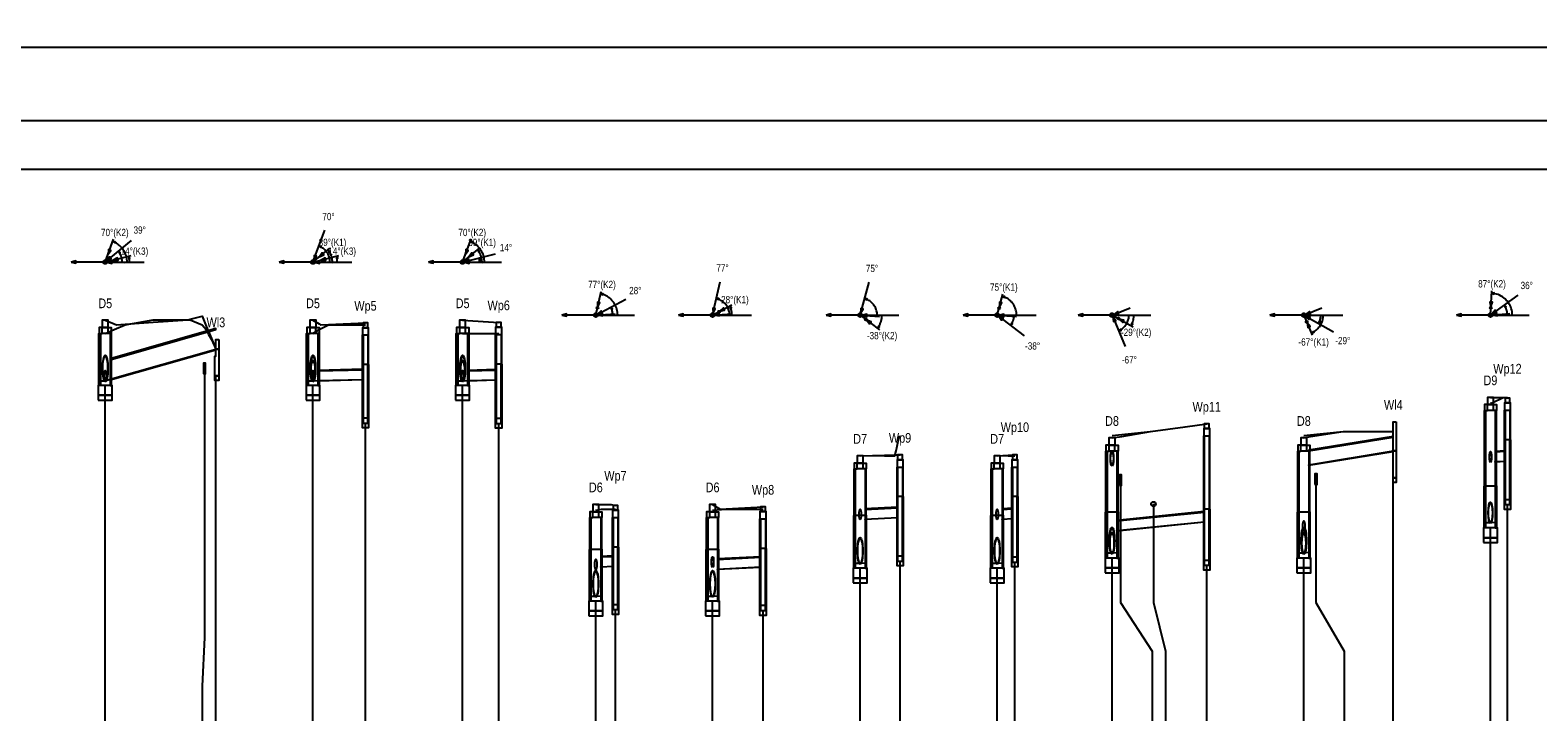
# Model space of a CAD drawing. Header units: metres. Extents: x 0 to 2625, y -705 to 306.
# Tile 28 of 34: x 1601 to 1912, y 165 to 306. Entities that reach past the tile are written whole.
import ezdxf
from ezdxf.enums import TextEntityAlignment as Align

# ---------------------------------------------------------------- set-up
doc = ezdxf.new("R2010")
doc.units = ezdxf.units.M
doc.header["$LTSCALE"] = 0.2
doc.layers.get('0').update_dxf_attribs({"color": 250, "linetype": 'CONTINUOUS'})
doc.layers.get('Defpoints').update_dxf_attribs({"linetype": 'CONTINUOUS'})
for name, color, linetype in [('Budynki', 7, 'CONTINUOUS'), ('Liczby', 7, 'CONTINUOUS'), ('Linie_opisowe', 7, 'CONTINUOUS'), ('Linie_tabeli', 7, 'CONTINUOUS'), ('Odcinki', 7, 'CONTINUOUS'), ('Opis_wl', 7, 'CONTINUOUS'), ('Osie', 7, 'CONTINUOUS'), ('Teren_istn', 3, 'CONTINUOUS'), ('Teren_proj', 2, 'CONTINUOUS'), ('Uzbr_podz', 7, 'CONTINUOUS'), ('warstwa_nr_0', 8, 'CONTINUOUS'), ('Wezly', 7, 'CONTINUOUS'), ('Wymiary', 7, 'CONTINUOUS')]:
    doc.layers.add(name, color=color, linetype=linetype)
doc.styles.get("Standard").update_dxf_attribs({"font": 'arial.ttf'})
doc.dimstyles.new('ISO-25', dxfattribs={"dimtxt": 2.5, "dimasz": 2.5, "dimexe": 1.25, "dimexo": 0.625, "dimtad": 1, "dimdec": 4, "dimdsep": 46, "dimtxsty": 'Standard', "dimcen": 2.5, "dimadec": 0, "dimazin": 0, "dimtfac": 1, "dimtdec": 4, "dimtmove": 0, "dimatfit": 3, "dimfxl": 1, "dimtolj": 1, "dimtzin": 0, "dimarcsym": 0})

# ---------------------------------------------------------------- blocks, each defined once
blk = doc.blocks.new('*D3')
at = {"color": 0, "lineweight": -2, "transparency": 16777216}
for p, q in [((0, 287.62), (0, 303.44)), ((2.5, 302.19), (2622.8, 302.19)), ((2625.3, 287.62), (2625.3, 303.44))]:
    blk.add_line(p, q, dxfattribs=at)
at = {"color": 0, "transparency": 16777216}
for points in [[(2.5, 302.61), (2.5, 301.77), (0, 302.19)], [(2622.8, 302.61), (2622.8, 301.77), (2625.3, 302.19)]]:
    blk.add_solid(points, dxfattribs=at)
at = {"layer": 'Defpoints', "color": 0, "transparency": 16777216}
for p in [(2625.3, 302.19), (0, 287), (2625.3, 287)]:
    blk.add_point(p, dxfattribs=at)
at = {"color": 0, "transparency": 16777216, "insert": (1312.65, 304.09), "char_height": 2.5, "attachment_point": 5}
blk.add_mtext('\\A1;2625.2962', dxfattribs=at)

msp = doc.modelspace()

# ---------------------------------------------------------------- linework, layer by layer
at = {"layer": 'Budynki'}
for points in [[(1639.8873, 240), (1639.8873, 234.5), (1639.0873, 234.5), (1639.0873, 238.5), (1639.2873, 238.5), (1639.2873, 240)], [(1639.8873, 242), (1639.8873, 240), (1639.2873, 240), (1639.2873, 242)], [(1639.8873, 234.5), (1639.8873, 233.5), (1639.0873, 233.5), (1639.0873, 234.5)], [(1882.354, 225), (1882.354, 219), (1881.754, 219), (1881.754, 225)], [(1882.354, 219), (1882.354, 213.5), (1881.754, 213.5), (1881.754, 217.5), (1881.754, 217.5), (1881.754, 219)], [(1882.354, 213.5), (1882.354, 212.5), (1881.754, 212.5), (1881.754, 213.5)]]:
    msp.add_lwpolyline(points, close=True, dxfattribs=at)
at = {"layer": 'Linie_opisowe'}
for points in [[(1636.9423, 235), (1636.9423, 180.56), (1636.4873, 170.56), (1636.4873, 100)], [(1825.5675, 211.956), (1825.5675, 187.76), (1832.1275, 177.76), (1832.1275, 100)], [(1865.8287, 212.17), (1865.8287, 187.76), (1871.6287, 177.76), (1871.6287, 100)], [(1832.3475, 208.083), (1832.3475, 187.76), (1834.8275, 177.76), (1834.8275, 100)]]:
    msp.add_lwpolyline(points, dxfattribs=at)
at = {"layer": 'Linie_tabeli'}
msp.add_lwpolyline([(30, 0), (2615.2962, 0), (2615.2962, 277), (30, 277)], close=True, dxfattribs=at)
for points in [[(1639.2873, 100), (1639.2873, 234.5)], [(1616.5023, 100), (1616.5023, 232.4673)], [(1659.2873, 100), (1659.2873, 232.4673)], [(1690.0991, 100), (1690.0991, 232.4673)], [(1670.0991, 100), (1670.0991, 224.7526)], [(1697.5279, 100), (1697.5279, 224.668)], [(1881.754, 100), (1881.754, 213.5)], [(1905.2607, 100), (1905.2607, 207.9618)], [(1901.754, 100), (1901.754, 203.1369)], [(1780.1771, 100), (1780.1771, 196.3341)], [(1803.8275, 100), (1803.8275, 196.1241)], [(1823.8275, 100), (1823.8275, 196.9128)], [(1863.3287, 100), (1863.3287, 196.9128)], [(1771.9619, 100), (1771.9619, 194.8333)], [(1800.1771, 100), (1800.1771, 194.8333)], [(1843.3287, 100), (1843.3287, 195.4629)], [(1717.5279, 100), (1717.5279, 188.0727)], [(1721.5741, 100), (1721.5741, 186.32)], [(1741.5741, 100), (1741.5741, 188.0727)], [(1751.9619, 100), (1751.9619, 186.1371)]]:
    msp.add_lwpolyline(points, dxfattribs=at)
at = {"layer": 'Odcinki'}
for points in [[(1617.5023, 237.7683), (1639.2873, 244), (1639.2873, 244.2), (1617.5023, 237.9683)], [(1617.5023, 233.7683), (1639.2873, 240), (1639.2873, 239.8), (1617.5023, 233.5683)], [(1660.2873, 235.5073), (1669.5991, 235.7401), (1669.5991, 235.8401), (1660.2873, 235.6073)], [(1660.2873, 233.5073), (1669.5991, 233.7401), (1669.5991, 233.6401), (1660.2873, 233.4073)], [(1691.0991, 235.5073), (1697.0279, 235.6555), (1697.0279, 235.7555), (1691.0991, 235.6073)], [(1691.0991, 233.5073), (1697.0279, 233.6555), (1697.0279, 233.5555), (1691.0991, 233.4073)], [(1864.3287, 219.0265), (1881.754, 221.8636), (1881.754, 222.0068), (1864.3287, 219.1696)], [(1864.3287, 216.1628), (1881.754, 219), (1881.754, 218.8568), (1864.3287, 216.0196)], [(1902.754, 218.8189), (1904.7607, 218.9333), (1904.7607, 219.0333), (1902.754, 218.9189)], [(1902.754, 216.8189), (1904.7607, 216.9333), (1904.7607, 216.8333), (1902.754, 216.7189)], [(1772.9619, 206.9733), (1779.6771, 207.3091), (1779.6771, 207.4091), (1772.9619, 207.0733)], [(1772.9619, 204.9733), (1779.6771, 205.3091), (1779.6771, 205.2091), (1772.9619, 204.8733)], [(1801.1771, 206.9783), (1803.3275, 207.0966), (1803.3275, 207.1966), (1801.1771, 207.0783)], [(1801.1771, 204.9783), (1803.3275, 205.0966), (1803.3275, 204.9966), (1801.1771, 204.8783)], [(1824.8275, 204.6128), (1842.8287, 206.4129), (1842.8287, 206.5129), (1824.8275, 204.7128)], [(1824.8275, 202.6128), (1842.8287, 204.4129), (1842.8287, 204.3129), (1824.8275, 202.5128)], [(1718.5279, 197.1677), (1721.0741, 197.295), (1721.0741, 197.395), (1718.5279, 197.2677)], [(1742.5741, 196.6677), (1751.4619, 197.1121), (1751.4619, 197.2121), (1742.5741, 196.7677)], [(1718.5279, 195.1677), (1721.0741, 195.295), (1721.0741, 195.195), (1718.5279, 195.0677)], [(1742.5741, 194.6677), (1751.4619, 195.1121), (1751.4619, 195.0121), (1742.5741, 194.5677)]]:
    msp.add_lwpolyline(points, close=True, dxfattribs=at)
at = {"layer": 'Opis_wl'}
for centre, major_axis in [((1616.5023, 235.9823), (0, -2.75)), ((1616.5023, 235.9823), (0, -2.5)), ((1659.2873, 235.9823), (0, -2.75)), ((1659.2873, 235.9823), (0, -2.5)), ((1659.2873, 235.4823), (0, -2.2)), ((1659.2873, 235.4823), (0, -2)), ((1690.0991, 235.9823), (0, -2.75)), ((1690.0991, 235.9823), (0, -2.5)), ((1690.0991, 235.4823), (0, -2.2)), ((1690.0991, 235.4823), (0, -2)), ((1616.5023, 234.4823), (0, -1.1)), ((1616.5023, 234.4823), (0, -1.1)), ((1616.5023, 234.4823), (0, -1)), ((1616.5023, 234.4823), (0, -1)), ((1659.2873, 234.4823), (0, -1.1)), ((1659.2873, 234.4823), (0, -1)), ((1690.0991, 234.4823), (0, -1.1)), ((1690.0991, 234.4823), (0, -1)), ((1823.8275, 217.4318), (0, -1.575)), ((1823.8275, 217.4318), (0, -1.432)), ((1901.754, 217.7619), (0, -1.1)), ((1901.754, 217.7619), (0, -1)), ((1901.754, 206.2619), (0, -2.2)), ((1901.754, 206.2619), (0, -2)), ((1771.9619, 205.9233), (0, -1.1)), ((1771.9619, 205.9233), (0, -1)), ((1800.1771, 205.9233), (0, -1.1)), ((1800.1771, 205.9233), (0, -1)), ((1823.8275, 200.5128), (0, -2.75)), ((1823.8275, 200.5128), (0, -2.5)), ((1823.8275, 200.0128), (0, -2.2)), ((1823.8275, 200.0128), (0, -2)), ((1863.3287, 200.5128), (0, -2.75)), ((1863.3287, 200.5128), (0, -2.5)), ((1863.3287, 200.0128), (0, -2.2)), ((1863.3287, 200.0128), (0, -2)), ((1863.3287, 203.5128), (0, -1.1)), ((1863.3287, 203.5128), (0, -1)), ((1771.9619, 198.4233), (0, -2.75)), ((1771.9619, 198.4233), (0, -2.5)), ((1800.1771, 198.4233), (0, -2.75)), ((1800.1771, 198.4233), (0, -2.5)), ((1717.5279, 195.6177), (0, -1.1)), ((1717.5279, 195.6177), (0, -1)), ((1741.5741, 196.1177), (0, -1.1)), ((1741.5741, 196.1177), (0, -1)), ((1717.5279, 191.6177), (0, -2.75)), ((1717.5279, 191.6177), (0, -2.5)), ((1741.5741, 191.6177), (0, -2.75)), ((1741.5741, 191.6177), (0, -2.5))]:
    msp.add_ellipse(centre, major_axis=major_axis, ratio=0.2, dxfattribs=at)
at = {"layer": 'Osie'}
for p, q in [((1616.5023, 257.9212), (1624.5023, 257.9212)), ((1659.2873, 257.9212), (1667.2873, 257.9212)), ((1690.0991, 257.9212), (1698.0991, 257.9212)), ((1717.5279, 247), (1725.5279, 247)), ((1741.5741, 247), (1749.5741, 247)), ((1771.9619, 247), (1779.9619, 247)), ((1800.1771, 247), (1808.1771, 247)), ((1823.8275, 247), (1831.8275, 247)), ((1863.3287, 247), (1871.3287, 247)), ((1901.754, 247), (1909.754, 247))]:
    msp.add_line(p, q, dxfattribs=at)
at = {"layer": 'Teren_istn'}
for points in [[(1616.5023, 243.1692), (1618.3259, 244), (1620.6396, 245), (1626.3859, 246), (1633.9961, 246), (1636.4623, 245), (1637.3172, 244), (1637.7995, 243), (1638.3824, 242), (1639.2873, 240)], [(1659.2873, 243.1692), (1660.5534, 244), (1662.5088, 245), (1670.0991, 245)], [(1690.0991, 243.1692), (1697.5279, 243.1692)], [(1901.754, 228.8294), (1902.2161, 229), (1904.4079, 230), (1905.2607, 230)], [(1823.8275, 222.1711), (1831.7555, 223), (1838.8783, 224), (1843.3287, 224.6)], [(1771.9619, 218.1038), (1776.9435, 218), (1779.1373, 218), (1779.3468, 219), (1779.5838, 220), (1779.8003, 221), (1780.0505, 222), (1780.1771, 222)], [(1863.3287, 222.1711), (1871.4408, 223), (1881.754, 223)], [(1800.1771, 218.1038), (1802.4109, 218), (1803.8275, 218)], [(1717.5279, 206.8006), (1718.7277, 207), (1721.5741, 207)], [(1741.5741, 206.8006), (1744.3667, 207), (1751.9619, 207)]]:
    msp.add_lwpolyline(points, dxfattribs=at)
at = {"layer": 'Teren_proj'}
for points in [[(1616.5023, 245.9212), (1618.3259, 245.189), (1618.7966, 245), (1618.8343, 245), (1620.6396, 245.123), (1626.3859, 245.5145), (1633.5127, 246), (1633.9961, 246.1311), (1636.4623, 246.8), (1637.3172, 244.7423), (1637.7995, 243.5813), (1638.3824, 242.1782), (1639.2873, 240)], [(1659.2873, 245.9212), (1660.5534, 245.1798), (1660.8604, 245), (1660.8895, 245), (1662.5088, 245.0703), (1670.0991, 245.4)], [(1690.0991, 245.9212), (1697.5279, 245.5)], [(1901.754, 230.049), (1902.2161, 230.0406), (1904.4079, 230.0008), (1904.4518, 230), (1905.2607, 229.9)], [(1823.8275, 221.6775), (1825.8454, 222), (1831.7555, 223)], [(1863.3287, 221.6775), (1864.6755, 222), (1871.4408, 223)], [(1771.9619, 217.9989), (1771.9695, 218), (1776.9435, 218.1212), (1779.1373, 218.1747), (1779.3468, 218.1798), (1779.5838, 218.1855), (1779.8003, 218.1908), (1780.0505, 218.1969), (1780.1771, 218.2)], [(1800.1771, 217.9989), (1800.1938, 218), (1802.4109, 218.122), (1803.8275, 218.2)], [(1717.5279, 207.9977), (1717.5648, 208), (1718.7277, 208), (1720.6983, 208), (1721.5741, 207.8)], [(1741.5741, 207.9977), (1743.1077, 207), (1743.1219, 207), (1744.3667, 207.0704), (1751.9619, 207.5)]]:
    msp.add_lwpolyline(points, dxfattribs=at)
at = {"layer": 'Uzbr_podz'}
for points in [[(1636.7223, 234.9), (1637.1623, 234.9), (1637.1623, 237.1), (1636.7223, 237.1)], [(1636.7423, 235), (1637.1423, 235), (1637.1423, 237), (1636.7423, 237)], [(1865.6087, 212.07), (1866.0487, 212.07), (1866.0487, 214.27), (1865.6087, 214.27)], [(1825.3475, 211.856), (1825.7875, 211.856), (1825.7875, 214.056), (1825.3475, 214.056)], [(1825.3675, 211.956), (1825.7675, 211.956), (1825.7675, 213.956), (1825.3675, 213.956)], [(1865.6287, 212.17), (1866.0287, 212.17), (1866.0287, 214.17), (1865.6287, 214.17)]]:
    msp.add_lwpolyline(points, close=True, dxfattribs=at)
for radius in [0.4725, 0.45]:
    msp.add_circle((1832.3475, 208.083), radius, dxfattribs=at)
at = {"layer": 'warstwa_nr_0'}
msp.add_lwpolyline([(0, -10), (2625.2962, -10), (2625.2962, 287), (0, 287)], close=True, dxfattribs=at)
at = {"layer": 'Wezly'}
for p, q in [((1617.1023, 244.4212), (1615.9023, 244.4212)), ((1617.1023, 243.2212), (1615.9023, 243.2212)), ((1659.8873, 244.4212), (1658.6873, 244.4212)), ((1659.8873, 243.2212), (1658.6873, 243.2212)), ((1690.6991, 244.4212), (1689.4991, 244.4212)), ((1690.6991, 243.2212), (1689.4991, 243.2212)), ((1670.5991, 236.8), (1669.5991, 236.8)), ((1698.0279, 236.9), (1697.0279, 236.9)), ((1902.354, 228.549), (1901.154, 228.549)), ((1902.354, 227.349), (1901.154, 227.349)), ((1905.7607, 221.3), (1904.7607, 221.3)), ((1824.4275, 220.1775), (1823.2275, 220.1775)), ((1824.4275, 218.9775), (1823.2275, 218.9775)), ((1863.9287, 220.1775), (1862.7287, 220.1775)), ((1863.9287, 218.9775), (1862.7287, 218.9775)), ((1772.5619, 216.4989), (1771.3619, 216.4989)), ((1772.5619, 215.2989), (1771.3619, 215.2989)), ((1800.7771, 216.4989), (1799.5771, 216.4989)), ((1800.7771, 215.2989), (1799.5771, 215.2989)), ((1902.874, 211.749), (1900.634, 211.749)), ((1780.6771, 209.6), (1779.6771, 209.6)), ((1804.3275, 209.6), (1803.3275, 209.6)), ((1718.1279, 206.4977), (1716.9279, 206.4977)), ((1718.1279, 205.2977), (1716.9279, 205.2977)), ((1742.1741, 206.4977), (1740.9741, 206.4977)), ((1742.1741, 205.2977), (1740.9741, 205.2977)), ((1773.0819, 205.6989), (1770.8419, 205.6989)), ((1801.2971, 205.6989), (1799.0571, 205.6989)), ((1824.9475, 206.3775), (1822.7075, 206.3775)), ((1843.8287, 207), (1842.8287, 207)), ((1864.4487, 206.3775), (1862.2087, 206.3775)), ((1722.0741, 199.2), (1721.0741, 199.2)), ((1752.4619, 198.9), (1751.4619, 198.9)), ((1718.6479, 198.6977), (1716.4079, 198.6977)), ((1742.6941, 198.6977), (1740.4541, 198.6977))]:
    msp.add_line(p, q, dxfattribs=at)
for points in [[(1615.8783, 244.4212), (1617.1263, 244.4212), (1617.1263, 245.9212), (1615.8783, 245.9212)], [(1658.6633, 244.4212), (1659.9113, 244.4212), (1659.9113, 245.9212), (1658.6633, 245.9212)], [(1669.5991, 244.4), (1670.5991, 244.4), (1670.5991, 245.4), (1669.5991, 245.4)], [(1689.4751, 244.4212), (1690.7231, 244.4212), (1690.7231, 245.9212), (1689.4751, 245.9212)], [(1697.0279, 244.5), (1698.0279, 244.5), (1698.0279, 245.5), (1697.0279, 245.5)], [(1615.5023, 232.4673), (1615.1823, 232.4673), (1615.1823, 243.2212), (1615.5023, 243.2212)], [(1615.9023, 244.4212), (1615.2523, 244.4212), (1615.2523, 243.2212), (1615.9023, 243.2212)], [(1617.1023, 244.4212), (1617.7523, 244.4212), (1617.7523, 243.2212), (1617.1023, 243.2212)], [(1617.5023, 232.4673), (1617.8223, 232.4673), (1617.8223, 243.2212), (1617.5023, 243.2212)], [(1658.2873, 232.4673), (1657.9673, 232.4673), (1657.9673, 243.2212), (1658.2873, 243.2212)], [(1658.6873, 244.4212), (1658.0373, 244.4212), (1658.0373, 243.2212), (1658.6873, 243.2212)], [(1659.8873, 244.4212), (1660.5373, 244.4212), (1660.5373, 243.2212), (1659.8873, 243.2212)], [(1660.2873, 232.4673), (1660.6073, 232.4673), (1660.6073, 243.2212), (1660.2873, 243.2212)], [(1669.4741, 242.9), (1670.7241, 242.9), (1670.7241, 244.4), (1669.4741, 244.4)], [(1669.5991, 236.8), (1669.4741, 236.8), (1669.4741, 242.9), (1669.5991, 242.9)], [(1670.5991, 236.8), (1670.7241, 236.8), (1670.7241, 242.9), (1670.5991, 242.9)], [(1689.0991, 232.4673), (1688.7791, 232.4673), (1688.7791, 243.2212), (1689.0991, 243.2212)], [(1689.4991, 244.4212), (1688.8491, 244.4212), (1688.8491, 243.2212), (1689.4991, 243.2212)], [(1690.6991, 244.4212), (1691.3491, 244.4212), (1691.3491, 243.2212), (1690.6991, 243.2212)], [(1691.0991, 232.4673), (1691.4191, 232.4673), (1691.4191, 243.2212), (1691.0991, 243.2212)], [(1696.9029, 243), (1698.1529, 243), (1698.1529, 244.5), (1696.9029, 244.5)], [(1697.0279, 236.9), (1696.9029, 236.9), (1696.9029, 243), (1697.0279, 243)], [(1698.0279, 236.9), (1698.1529, 236.9), (1698.1529, 243), (1698.0279, 243)], [(1670.0991, 224.7526), (1670.5991, 224.7526), (1670.5991, 236.8), (1670.6407, 236.8), (1670.7241, 236.8), (1670.7241, 223.7526), (1670.0991, 223.7526), (1670.0991, 223.7526), (1669.4741, 223.7526), (1669.4741, 236.8), (1669.5574, 236.8), (1669.5991, 236.8), (1669.5991, 224.7526)], [(1697.5279, 224.668), (1698.0279, 224.668), (1698.0279, 236.9), (1698.0696, 236.9), (1698.1529, 236.9), (1698.1529, 223.668), (1697.5279, 223.668), (1697.5279, 223.668), (1696.9029, 223.668), (1696.9029, 236.9), (1696.9863, 236.9), (1697.0279, 236.9), (1697.0279, 224.668)], [(1616.5023, 232.4673), (1615.5023, 232.4673), (1615.5023, 233.4823), (1616.5023, 233.4823), (1617.5023, 233.7683), (1617.5023, 232.4673)], [(1659.2873, 232.4673), (1658.2873, 232.4673), (1658.2873, 233.4823), (1659.2873, 233.4823), (1660.2873, 233.5073), (1660.2873, 232.4673)], [(1690.0991, 232.4673), (1689.0991, 232.4673), (1689.0991, 233.4823), (1690.0991, 233.4823), (1691.0991, 233.5073), (1691.0991, 232.4673)], [(1615.0623, 230.4673), (1617.9423, 230.4673), (1617.9423, 232.4673), (1615.0623, 232.4673)], [(1615.0623, 229.4673), (1617.9423, 229.4673), (1617.9423, 230.4673), (1615.0623, 230.4673)], [(1657.8473, 230.4673), (1660.7273, 230.4673), (1660.7273, 232.4673), (1657.8473, 232.4673)], [(1657.8473, 229.4673), (1660.7273, 229.4673), (1660.7273, 230.4673), (1657.8473, 230.4673)], [(1688.6591, 230.4673), (1691.5391, 230.4673), (1691.5391, 232.4673), (1688.6591, 232.4673)], [(1688.6591, 229.4673), (1691.5391, 229.4673), (1691.5391, 230.4673), (1688.6591, 230.4673)], [(1901.13, 228.549), (1902.378, 228.549), (1902.378, 230.049), (1901.13, 230.049)], [(1904.7607, 228.9), (1905.7607, 228.9), (1905.7607, 229.9), (1904.7607, 229.9)], [(1901.154, 228.549), (1900.504, 228.549), (1900.504, 227.349), (1901.154, 227.349)], [(1900.754, 211.749), (1900.504, 211.749), (1900.504, 227.349), (1900.754, 227.349)], [(1902.354, 228.549), (1903.004, 228.549), (1903.004, 227.349), (1902.354, 227.349)], [(1902.754, 211.749), (1903.004, 211.749), (1903.004, 227.349), (1902.754, 227.349)], [(1904.6357, 227.4), (1905.8857, 227.4), (1905.8857, 228.9), (1904.6357, 228.9)], [(1904.7607, 221.3), (1904.6357, 221.3), (1904.6357, 227.4), (1904.7607, 227.4)], [(1905.7607, 221.3), (1905.8857, 221.3), (1905.8857, 227.4), (1905.7607, 227.4)], [(1669.5991, 224.7526), (1670.5991, 224.7526), (1670.5991, 225.7526), (1669.5991, 225.7526)], [(1697.0279, 224.668), (1698.0279, 224.668), (1698.0279, 225.668), (1697.0279, 225.668)], [(1842.7037, 222.1), (1843.9537, 222.1), (1843.9537, 223.6), (1842.7037, 223.6)], [(1842.8287, 223.6), (1843.8287, 223.6), (1843.8287, 224.6), (1842.8287, 224.6)], [(1823.2035, 220.1775), (1824.4515, 220.1775), (1824.4515, 221.6775), (1823.2035, 221.6775)], [(1842.8287, 207), (1842.7037, 207), (1842.7037, 222.1), (1842.8287, 222.1)], [(1843.8287, 207), (1843.9537, 207), (1843.9537, 222.1), (1843.8287, 222.1)], [(1862.7047, 220.1775), (1863.9527, 220.1775), (1863.9527, 221.6775), (1862.7047, 221.6775)], [(1905.2607, 207.9618), (1905.7607, 207.9618), (1905.7607, 221.3), (1905.8024, 221.3), (1905.8857, 221.3), (1905.8857, 206.9618), (1905.2607, 206.9618), (1905.2607, 206.9618), (1904.6357, 206.9618), (1904.6357, 221.3), (1904.7191, 221.3), (1904.7607, 221.3), (1904.7607, 207.9618)], [(1771.3379, 216.4989), (1772.5859, 216.4989), (1772.5859, 217.9989), (1771.3379, 217.9989)], [(1779.6771, 217.2), (1780.6771, 217.2), (1780.6771, 218.2), (1779.6771, 218.2)], [(1799.5531, 216.4989), (1800.8011, 216.4989), (1800.8011, 217.9989), (1799.5531, 217.9989)], [(1803.3275, 217.2), (1804.3275, 217.2), (1804.3275, 218.2), (1803.3275, 218.2)], [(1823.2275, 220.1775), (1822.5775, 220.1775), (1822.5775, 218.9775), (1823.2275, 218.9775)], [(1822.8275, 206.3775), (1822.5775, 206.3775), (1822.5775, 218.9775), (1822.8275, 218.9775)], [(1824.4275, 220.1775), (1825.0775, 220.1775), (1825.0775, 218.9775), (1824.4275, 218.9775)], [(1824.8275, 206.3775), (1825.0775, 206.3775), (1825.0775, 218.9775), (1824.8275, 218.9775)], [(1862.7287, 220.1775), (1862.0787, 220.1775), (1862.0787, 218.9775), (1862.7287, 218.9775)], [(1862.3287, 206.3775), (1862.0787, 206.3775), (1862.0787, 218.9775), (1862.3287, 218.9775)], [(1863.9287, 220.1775), (1864.5787, 220.1775), (1864.5787, 218.9775), (1863.9287, 218.9775)], [(1864.3287, 206.3775), (1864.5787, 206.3775), (1864.5787, 218.9775), (1864.3287, 218.9775)], [(1771.3619, 216.4989), (1770.7119, 216.4989), (1770.7119, 215.2989), (1771.3619, 215.2989)], [(1770.9619, 205.6989), (1770.7119, 205.6989), (1770.7119, 215.2989), (1770.9619, 215.2989)], [(1772.5619, 216.4989), (1773.2119, 216.4989), (1773.2119, 215.2989), (1772.5619, 215.2989)], [(1772.9619, 205.6989), (1773.2119, 205.6989), (1773.2119, 215.2989), (1772.9619, 215.2989)], [(1779.5521, 215.7), (1780.8021, 215.7), (1780.8021, 217.2), (1779.5521, 217.2)], [(1779.6771, 209.6), (1779.5521, 209.6), (1779.5521, 215.7), (1779.6771, 215.7)], [(1780.6771, 209.6), (1780.8021, 209.6), (1780.8021, 215.7), (1780.6771, 215.7)], [(1799.5771, 216.4989), (1798.9271, 216.4989), (1798.9271, 215.2989), (1799.5771, 215.2989)], [(1799.1771, 205.6989), (1798.9271, 205.6989), (1798.9271, 215.2989), (1799.1771, 215.2989)], [(1800.7771, 216.4989), (1801.4271, 216.4989), (1801.4271, 215.2989), (1800.7771, 215.2989)], [(1801.1771, 205.6989), (1801.4271, 205.6989), (1801.4271, 215.2989), (1801.1771, 215.2989)], [(1803.2025, 215.7), (1804.4525, 215.7), (1804.4525, 217.2), (1803.2025, 217.2)], [(1803.3275, 209.6), (1803.2025, 209.6), (1803.2025, 215.7), (1803.3275, 215.7)], [(1804.3275, 209.6), (1804.4525, 209.6), (1804.4525, 215.7), (1804.3275, 215.7)], [(1900.754, 203.1369), (1900.434, 203.1369), (1900.434, 211.749), (1900.754, 211.749)], [(1902.754, 203.1369), (1903.074, 203.1369), (1903.074, 211.749), (1902.754, 211.749)], [(1780.1771, 196.3341), (1780.6771, 196.3341), (1780.6771, 209.6), (1780.7187, 209.6), (1780.8021, 209.6), (1780.8021, 195.3341), (1780.1771, 195.3341), (1780.1771, 195.3341), (1779.5521, 195.3341), (1779.5521, 209.6), (1779.6354, 209.6), (1779.6771, 209.6), (1779.6771, 196.3341)], [(1803.8275, 196.1241), (1804.3275, 196.1241), (1804.3275, 209.6), (1804.3692, 209.6), (1804.4525, 209.6), (1804.4525, 195.1241), (1803.8275, 195.1241), (1803.8275, 195.1241), (1803.2025, 195.1241), (1803.2025, 209.6), (1803.2858, 209.6), (1803.3275, 209.6), (1803.3275, 196.1241)], [(1904.7607, 207.9618), (1905.7607, 207.9618), (1905.7607, 208.9618), (1904.7607, 208.9618)], [(1716.9279, 206.4977), (1716.2779, 206.4977), (1716.2779, 205.2977), (1716.9279, 205.2977)], [(1716.5279, 198.6977), (1716.2779, 198.6977), (1716.2779, 205.2977), (1716.5279, 205.2977)], [(1716.9039, 206.4977), (1718.1519, 206.4977), (1718.1519, 207.9977), (1716.9039, 207.9977)], [(1718.1279, 206.4977), (1718.7779, 206.4977), (1718.7779, 205.2977), (1718.1279, 205.2977)], [(1718.5279, 198.6977), (1718.7779, 198.6977), (1718.7779, 205.2977), (1718.5279, 205.2977)], [(1720.9491, 205.3), (1722.1991, 205.3), (1722.1991, 206.8), (1720.9491, 206.8)], [(1721.0741, 199.2), (1720.9491, 199.2), (1720.9491, 205.3), (1721.0741, 205.3)], [(1721.0741, 206.8), (1722.0741, 206.8), (1722.0741, 207.8), (1721.0741, 207.8)], [(1722.0741, 199.2), (1722.1991, 199.2), (1722.1991, 205.3), (1722.0741, 205.3)], [(1740.9741, 206.4977), (1740.3241, 206.4977), (1740.3241, 205.2977), (1740.9741, 205.2977)], [(1740.5741, 198.6977), (1740.3241, 198.6977), (1740.3241, 205.2977), (1740.5741, 205.2977)], [(1740.9501, 206.4977), (1742.1981, 206.4977), (1742.1981, 207.9977), (1740.9501, 207.9977)], [(1742.1741, 206.4977), (1742.8241, 206.4977), (1742.8241, 205.2977), (1742.1741, 205.2977)], [(1742.5741, 198.6977), (1742.8241, 198.6977), (1742.8241, 205.2977), (1742.5741, 205.2977)], [(1751.3369, 205), (1752.5869, 205), (1752.5869, 206.5), (1751.3369, 206.5)], [(1751.4619, 198.9), (1751.3369, 198.9), (1751.3369, 205), (1751.4619, 205)], [(1751.4619, 206.5), (1752.4619, 206.5), (1752.4619, 207.5), (1751.4619, 207.5)], [(1752.4619, 198.9), (1752.5869, 198.9), (1752.5869, 205), (1752.4619, 205)], [(1770.9619, 194.8333), (1770.6419, 194.8333), (1770.6419, 205.6989), (1770.9619, 205.6989)], [(1772.9619, 194.8333), (1773.2819, 194.8333), (1773.2819, 205.6989), (1772.9619, 205.6989)], [(1799.1771, 194.8333), (1798.8571, 194.8333), (1798.8571, 205.6989), (1799.1771, 205.6989)], [(1801.1771, 194.8333), (1801.4971, 194.8333), (1801.4971, 205.6989), (1801.1771, 205.6989)], [(1822.8275, 196.9128), (1822.5075, 196.9128), (1822.5075, 206.3775), (1822.8275, 206.3775)], [(1824.8275, 196.9128), (1825.1475, 196.9128), (1825.1475, 206.3775), (1824.8275, 206.3775)], [(1843.3287, 195.4629), (1843.8287, 195.4629), (1843.8287, 207), (1843.8704, 207), (1843.9537, 207), (1843.9537, 194.4629), (1843.3287, 194.4629), (1843.3287, 194.4629), (1842.7037, 194.4629), (1842.7037, 207), (1842.787, 207), (1842.8287, 207), (1842.8287, 195.4629)], [(1862.3287, 196.9128), (1862.0087, 196.9128), (1862.0087, 206.3775), (1862.3287, 206.3775)], [(1864.3287, 196.9128), (1864.6487, 196.9128), (1864.6487, 206.3775), (1864.3287, 206.3775)], [(1900.314, 201.1369), (1903.194, 201.1369), (1903.194, 203.1369), (1900.314, 203.1369)], [(1901.754, 203.1369), (1900.754, 203.1369), (1900.754, 204.2619), (1901.754, 204.2619), (1902.754, 204.3189), (1902.754, 203.1369)], [(1721.5741, 186.32), (1722.0741, 186.32), (1722.0741, 199.2), (1722.1157, 199.2), (1722.1991, 199.2), (1722.1991, 185.32), (1721.5741, 185.32), (1721.5741, 185.32), (1720.9491, 185.32), (1720.9491, 199.2), (1721.0324, 199.2), (1721.0741, 199.2), (1721.0741, 186.32)], [(1751.9619, 186.1371), (1752.4619, 186.1371), (1752.4619, 198.9), (1752.5036, 198.9), (1752.5869, 198.9), (1752.5869, 185.1371), (1751.9619, 185.1371), (1751.9619, 185.1371), (1751.3369, 185.1371), (1751.3369, 198.9), (1751.4202, 198.9), (1751.4619, 198.9), (1751.4619, 186.1371)], [(1900.314, 200.1369), (1903.194, 200.1369), (1903.194, 201.1369), (1900.314, 201.1369)], [(1716.5279, 188.0727), (1716.2079, 188.0727), (1716.2079, 198.6977), (1716.5279, 198.6977)], [(1718.5279, 188.0727), (1718.8479, 188.0727), (1718.8479, 198.6977), (1718.5279, 198.6977)], [(1740.5741, 188.0727), (1740.2541, 188.0727), (1740.2541, 198.6977), (1740.5741, 198.6977)], [(1742.5741, 188.0727), (1742.8941, 188.0727), (1742.8941, 198.6977), (1742.5741, 198.6977)], [(1771.9619, 194.8333), (1770.9619, 194.8333), (1770.9619, 195.9233), (1771.9619, 195.9233), (1772.9619, 195.9733), (1772.9619, 194.8333)], [(1779.6771, 196.3341), (1780.6771, 196.3341), (1780.6771, 197.3341), (1779.6771, 197.3341)], [(1800.1771, 194.8333), (1799.1771, 194.8333), (1799.1771, 195.9233), (1800.1771, 195.9233), (1801.1771, 195.9783), (1801.1771, 194.8333)], [(1803.3275, 196.1241), (1804.3275, 196.1241), (1804.3275, 197.1241), (1803.3275, 197.1241)], [(1822.3875, 194.9128), (1825.2675, 194.9128), (1825.2675, 196.9128), (1822.3875, 196.9128)], [(1823.8275, 196.9128), (1822.8275, 196.9128), (1822.8275, 198.0128), (1823.8275, 198.0128), (1824.8275, 198.1128), (1824.8275, 196.9128)], [(1842.8287, 195.4629), (1843.8287, 195.4629), (1843.8287, 196.4629), (1842.8287, 196.4629)], [(1861.8887, 194.9128), (1864.7687, 194.9128), (1864.7687, 196.9128), (1861.8887, 196.9128)], [(1863.3287, 196.9128), (1862.3287, 196.9128), (1862.3287, 198.0128), (1863.3287, 198.0128), (1864.3287, 198.1728), (1864.3287, 196.9128)], [(1770.5219, 192.8333), (1773.4019, 192.8333), (1773.4019, 194.8333), (1770.5219, 194.8333)], [(1770.5219, 191.8333), (1773.4019, 191.8333), (1773.4019, 192.8333), (1770.5219, 192.8333)], [(1798.7371, 192.8333), (1801.6171, 192.8333), (1801.6171, 194.8333), (1798.7371, 194.8333)], [(1798.7371, 191.8333), (1801.6171, 191.8333), (1801.6171, 192.8333), (1798.7371, 192.8333)], [(1822.3875, 193.9128), (1825.2675, 193.9128), (1825.2675, 194.9128), (1822.3875, 194.9128)], [(1861.8887, 193.9128), (1864.7687, 193.9128), (1864.7687, 194.9128), (1861.8887, 194.9128)], [(1716.0879, 186.0727), (1718.9679, 186.0727), (1718.9679, 188.0727), (1716.0879, 188.0727)], [(1717.5279, 188.0727), (1716.5279, 188.0727), (1716.5279, 189.1177), (1717.5279, 189.1177), (1718.5279, 189.1677), (1718.5279, 188.0727)], [(1721.0741, 186.32), (1722.0741, 186.32), (1722.0741, 187.32), (1721.0741, 187.32)], [(1740.1341, 186.0727), (1743.0141, 186.0727), (1743.0141, 188.0727), (1740.1341, 188.0727)], [(1741.5741, 188.0727), (1740.5741, 188.0727), (1740.5741, 189.1177), (1741.5741, 189.1177), (1742.5741, 189.1677), (1742.5741, 188.0727)], [(1751.4619, 186.1371), (1752.4619, 186.1371), (1752.4619, 187.1371), (1751.4619, 187.1371)], [(1716.0879, 185.0727), (1718.9679, 185.0727), (1718.9679, 186.0727), (1716.0879, 186.0727)], [(1740.1341, 185.0727), (1743.0141, 185.0727), (1743.0141, 186.0727), (1740.1341, 186.0727)]]:
    msp.add_lwpolyline(points, close=True, dxfattribs=at)
at = {"layer": 'Wymiary'}
for p, q in [((1659.2873, 257.9212), (1661.7183, 264.4855)), ((1616.5023, 257.9212), (1618.2387, 262.61)), ((1616.5023, 257.9212), (1621.9051, 262.372)), ((1690.0991, 257.9212), (1691.8355, 262.61)), ((1616.5023, 257.9212), (1609.5023, 257.9212)), ((1616.5023, 257.9212), (1621.8401, 259.2469)), ((1616.5023, 257.9212), (1620.5019, 257.8633)), ((1659.2873, 257.9212), (1652.2873, 257.9212)), ((1659.2873, 257.9212), (1662.7605, 260.7824)), ((1659.2873, 257.9212), (1664.6251, 259.2469)), ((1659.2873, 257.9212), (1663.2869, 257.8633)), ((1690.0991, 257.9212), (1683.0991, 257.9212)), ((1690.0991, 257.9212), (1693.5723, 260.7824)), ((1690.0991, 257.9212), (1696.8927, 259.6085)), ((1690.0991, 257.9212), (1694.0987, 257.8633)), ((1717.5279, 247), (1718.6424, 251.8742)), ((1741.5741, 247), (1743.1343, 253.8239)), ((1771.9619, 247), (1773.8219, 253.7484)), ((1901.754, 247), (1902.0386, 251.9919)), ((1717.5279, 247), (1723.7156, 250.273)), ((1741.5741, 247), (1745.5519, 249.104)), ((1800.1771, 247), (1801.3728, 251.3382)), ((1823.8275, 247), (1827.5378, 248.4946)), ((1863.3287, 247), (1867.039, 248.4946)), ((1901.754, 247), (1907.4478, 251.072)), ((1717.5279, 247), (1710.5279, 247)), ((1717.5279, 247), (1721.5197, 247.2557)), ((1741.5741, 247), (1734.5741, 247)), ((1741.5741, 247), (1745.5659, 247.2557)), ((1771.9619, 247), (1764.9619, 247)), ((1771.9619, 247), (1775.9523, 246.7236)), ((1771.9619, 247), (1775.9242, 243.9504)), ((1800.1771, 247), (1793.1771, 247)), ((1800.1771, 247), (1804.1675, 246.7236)), ((1800.1771, 247), (1805.7243, 242.7306)), ((1823.8275, 247), (1816.8275, 247)), ((1823.8275, 247), (1828.1861, 244.55)), ((1823.8275, 247), (1826.5477, 240.5502)), ((1863.3287, 247), (1856.3287, 247)), ((1863.3287, 247), (1865.0774, 242.8537)), ((1863.3287, 247), (1869.4308, 243.57)), ((1901.754, 247), (1894.754, 247)), ((1901.754, 247), (1905.74, 247.3345))]:
    msp.add_line(p, q, dxfattribs=at)
for points in [[(1621.0023, 257.9212), (1620.994, 258.1947), (1620.9691, 258.4671), (1620.9276, 258.7375), (1620.8698, 259.0049), (1620.7959, 259.2684), (1620.7061, 259.5268), (1620.6008, 259.7793), (1620.4803, 260.0249), (1620.3451, 260.2627), (1620.1957, 260.4919), (1620.0327, 260.7116), (1619.8566, 260.921), (1619.6681, 261.1193), (1619.4679, 261.3058), (1619.2567, 261.4797), (1619.0354, 261.6405), (1618.8047, 261.7876), (1618.5655, 261.9204), (1618.3186, 262.0383), (1618.0651, 262.1411)], [(1662.7873, 257.9212), (1662.7808, 258.1339), (1662.7615, 258.3458), (1662.7292, 258.5561), (1662.6843, 258.7641), (1662.6268, 258.969), (1662.5569, 259.17), (1662.475, 259.3664), (1662.3813, 259.5574), (1662.2761, 259.7424), (1662.16, 259.9207), (1662.0331, 260.0915), (1661.8962, 260.2544), (1661.7496, 260.4086), (1661.5939, 260.5536), (1661.4296, 260.6889), (1661.2575, 260.814), (1661.078, 260.9284), (1660.892, 261.0317), (1660.7, 261.1234), (1660.5028, 261.2034)], [(1694.5991, 257.9212), (1694.5908, 258.1947), (1694.5659, 258.4671), (1694.5244, 258.7375), (1694.4666, 259.0049), (1694.3927, 259.2684), (1694.3029, 259.5268), (1694.1976, 259.7793), (1694.0771, 260.0249), (1693.9419, 260.2627), (1693.7925, 260.4919), (1693.6295, 260.7116), (1693.4534, 260.921), (1693.2649, 261.1193), (1693.0647, 261.3058), (1692.8535, 261.4797), (1692.6322, 261.6405), (1692.4015, 261.7876), (1692.1623, 261.9204), (1691.9154, 262.0383), (1691.6619, 262.1411)], [(1620.0023, 257.9212), (1620.0002, 258.0418), (1619.994, 258.1622), (1619.9836, 258.2823), (1619.9691, 258.402), (1619.9505, 258.5212), (1619.9278, 258.6396), (1619.901, 258.7572), (1619.8702, 258.8737), (1619.8354, 258.9892), (1619.7966, 259.1034), (1619.7539, 259.2161), (1619.7074, 259.3274), (1619.6571, 259.437), (1619.603, 259.5447), (1619.5452, 259.6506), (1619.4838, 259.7544), (1619.4189, 259.856), (1619.3505, 259.9553), (1619.2788, 260.0522), (1619.2037, 260.1466)], [(1621.5023, 257.9212), (1621.5008, 258.0429), (1621.4964, 258.1645), (1621.489, 258.286), (1621.4786, 258.4073), (1621.4653, 258.5283), (1621.4491, 258.6489), (1621.4299, 258.7691), (1621.4078, 258.8888), (1621.3828, 259.0079), (1621.3549, 259.1264)], [(1663.2873, 257.9212), (1663.2849, 258.059), (1663.2778, 258.1966), (1663.266, 258.3339), (1663.2494, 258.4707), (1663.2281, 258.6069), (1663.2021, 258.7422), (1663.1715, 258.8766), (1663.1363, 259.0098), (1663.0965, 259.1418), (1663.0522, 259.2722), (1663.0035, 259.4011), (1662.9503, 259.5283), (1662.8927, 259.6535), (1662.8309, 259.7767), (1662.7649, 259.8976), (1662.6948, 260.0162), (1662.6206, 260.1324), (1662.5424, 260.2459), (1662.4604, 260.3566), (1662.3746, 260.4645)], [(1664.2873, 257.9212), (1664.2858, 258.0429), (1664.2814, 258.1645), (1664.274, 258.286), (1664.2636, 258.4073), (1664.2503, 258.5283), (1664.2341, 258.6489), (1664.2149, 258.7691), (1664.1928, 258.8888), (1664.1678, 259.0079), (1664.1399, 259.1264)], [(1694.0991, 257.9212), (1694.0967, 258.059), (1694.0896, 258.1966), (1694.0778, 258.3339), (1694.0612, 258.4707), (1694.0399, 258.6069), (1694.0139, 258.7422), (1693.9833, 258.8766), (1693.9481, 259.0098), (1693.9083, 259.1418), (1693.864, 259.2722), (1693.8153, 259.4011), (1693.7621, 259.5283), (1693.7045, 259.6535), (1693.6427, 259.7767), (1693.5767, 259.8976), (1693.5066, 260.0162), (1693.4324, 260.1324), (1693.3542, 260.2459), (1693.2722, 260.3566), (1693.1864, 260.4645)], [(1693.5991, 257.9212), (1693.5981, 258.0064), (1693.595, 258.0915), (1693.5898, 258.1766), (1693.5825, 258.2615), (1693.5732, 258.3462), (1693.5618, 258.4306), (1693.5484, 258.5147), (1693.5329, 258.5985), (1693.5154, 258.6819), (1693.4959, 258.7648)], [(1906.254, 247), (1906.2411, 247.3403), (1906.2025, 247.6786), (1906.1385, 248.0131), (1906.0493, 248.3417), (1905.9356, 248.6627), (1905.7978, 248.9742), (1905.637, 249.2743), (1905.4539, 249.5614), (1905.2496, 249.8339), (1905.0253, 250.0901), (1904.7822, 250.3286), (1904.5219, 250.5481), (1904.2456, 250.7472), (1903.9551, 250.9249), (1903.652, 251.0801), (1903.3381, 251.212), (1903.015, 251.3197), (1902.6847, 251.4027), (1902.3491, 251.4605), (1902.0101, 251.4927)], [(1722.0279, 247), (1722.0177, 247.3026), (1721.9872, 247.6039), (1721.9365, 247.9024), (1721.8658, 248.1968), (1721.7755, 248.4859), (1721.666, 248.7681), (1721.5377, 249.0424), (1721.3913, 249.3075), (1721.2273, 249.562), (1721.0467, 249.805), (1720.8501, 250.0353), (1720.6384, 250.2519), (1720.4127, 250.4537), (1720.1739, 250.6399), (1719.9231, 250.8096), (1719.6615, 250.962), (1719.3902, 251.0965), (1719.1105, 251.2125), (1718.8237, 251.3094), (1718.5309, 251.3868)], [(1721.0279, 247), (1721.0238, 247.1702), (1721.0113, 247.34), (1720.9907, 247.509), (1720.9618, 247.6769), (1720.9248, 247.8431), (1720.8798, 248.0073), (1720.8269, 248.1691), (1720.7661, 248.3282), (1720.6977, 248.4841), (1720.6218, 248.6365)], [(1745.0741, 247), (1745.0662, 247.2354), (1745.0424, 247.4697), (1745.003, 247.7019), (1744.948, 247.9309), (1744.8778, 248.1557), (1744.7926, 248.3752), (1744.6928, 248.5886), (1744.5789, 248.7947), (1744.4514, 248.9927), (1744.3109, 249.1817), (1744.158, 249.3608), (1743.9934, 249.5292), (1743.8178, 249.6862), (1743.6321, 249.831), (1743.4371, 249.963), (1743.2336, 250.0816), (1743.0226, 250.1862), (1742.805, 250.2764), (1742.5819, 250.3518), (1742.3542, 250.412)], [(1745.5741, 247), (1745.5694, 247.1945), (1745.5552, 247.3886), (1745.5316, 247.5818), (1745.4986, 247.7736), (1745.4563, 247.9635), (1745.4049, 248.1512), (1745.3444, 248.3361), (1745.2749, 248.5179), (1745.1967, 248.6961), (1745.1099, 248.8703)], [(1775.4619, 247), (1775.4545, 247.2277), (1775.4323, 247.4544), (1775.3954, 247.6791), (1775.3439, 247.901), (1775.2782, 248.1191), (1775.1983, 248.3325), (1775.1048, 248.5401), (1774.998, 248.7413), (1774.8783, 248.9351), (1774.7462, 249.1207), (1774.6024, 249.2973), (1774.4474, 249.4642), (1774.2818, 249.6207), (1774.1064, 249.766), (1773.922, 249.8997), (1773.7292, 250.021), (1773.529, 250.1296), (1773.3221, 250.2249), (1773.1094, 250.3065), (1772.8919, 250.3742)], [(1804.1771, 247), (1804.1686, 247.2602), (1804.1433, 247.5193), (1804.1011, 247.7762), (1804.0423, 248.0297), (1803.9671, 248.279), (1803.8759, 248.5228), (1803.769, 248.7602), (1803.6469, 248.9901), (1803.5101, 249.2116), (1803.3592, 249.4237), (1803.1948, 249.6255), (1803.0176, 249.8163), (1802.8284, 249.9951), (1802.628, 250.1612), (1802.4172, 250.3139), (1802.1969, 250.4526), (1801.968, 250.5767), (1801.7316, 250.6856), (1801.4886, 250.7789), (1801.24, 250.8562)], [(1905.254, 247), (1905.2523, 247.1086), (1905.2473, 247.2172), (1905.2388, 247.3255), (1905.2271, 247.4335), (1905.2119, 247.541), (1905.1935, 247.6481), (1905.1717, 247.7545), (1905.1466, 247.8603), (1905.1183, 247.9651), (1905.0867, 248.0691), (1905.0519, 248.172), (1905.014, 248.2738), (1904.9729, 248.3744), (1904.9287, 248.4736), (1904.8814, 248.5714), (1904.8311, 248.6677), (1904.7779, 248.7624), (1904.7217, 248.8554), (1904.6627, 248.9466), (1904.6009, 249.036)], [(1775.528, 244.2554), (1775.6161, 244.3738), (1775.7002, 244.495), (1775.7804, 244.619), (1775.8564, 244.7454), (1775.9282, 244.8744), (1775.9958, 245.0056), (1776.059, 245.1389), (1776.1178, 245.2743), (1776.1722, 245.4115), (1776.222, 245.5504), (1776.2673, 245.6909), (1776.3079, 245.8328), (1776.3438, 245.9759), (1776.375, 246.1202), (1776.4015, 246.2653), (1776.4232, 246.4113), (1776.4401, 246.5579), (1776.4522, 246.705), (1776.4595, 246.8524), (1776.4619, 247)], [(1802.9507, 244.8653), (1803.0192, 244.9574), (1803.0847, 245.0517), (1803.147, 245.1481), (1803.2061, 245.2465), (1803.262, 245.3467), (1803.3146, 245.4488), (1803.3638, 245.5525), (1803.4095, 245.6578), (1803.4518, 245.7645), (1803.4905, 245.8725), (1803.5257, 245.9818), (1803.5573, 246.0922), (1803.5853, 246.2035), (1803.6095, 246.3157), (1803.6301, 246.4286), (1803.647, 246.5421), (1803.6602, 246.6562), (1803.6696, 246.7706), (1803.6752, 246.8852), (1803.6771, 247)], [(1825.1876, 243.7751), (1825.3741, 243.8603), (1825.5553, 243.9562), (1825.7305, 244.0626), (1825.8993, 244.179), (1826.0609, 244.3052), (1826.2148, 244.4406), (1826.3606, 244.5847), (1826.4977, 244.7372), (1826.6256, 244.8974), (1826.7439, 245.0649), (1826.8522, 245.2389), (1826.9501, 245.419), (1827.0373, 245.6046), (1827.1135, 245.7949), (1827.1784, 245.9894), (1827.2318, 246.1873), (1827.2736, 246.388), (1827.3035, 246.5909), (1827.3215, 246.7951), (1827.3275, 247)], [(1827.7503, 244.795), (1827.858, 244.9987), (1827.9551, 245.2076), (1828.0415, 245.4213), (1828.1168, 245.639), (1828.1808, 245.8604), (1828.2334, 246.0847), (1828.2745, 246.3114), (1828.3039, 246.5399), (1828.3216, 246.7697), (1828.3275, 247)], [(1864.8831, 243.3144), (1865.0963, 243.4117), (1865.3033, 243.5214), (1865.5036, 243.6429), (1865.6964, 243.776), (1865.8811, 243.9202), (1866.0571, 244.0749), (1866.2237, 244.2397), (1866.3803, 244.4139), (1866.5265, 244.5971), (1866.6617, 244.7884), (1866.7855, 244.9873), (1866.8974, 245.1932), (1866.997, 245.4052), (1867.0841, 245.6228), (1867.1583, 245.845), (1867.2194, 246.0712), (1867.2671, 246.3006), (1867.3013, 246.5324), (1867.3218, 246.7658), (1867.3287, 247)], [(1866.3797, 245.285), (1866.4635, 245.4434), (1866.5391, 245.6059), (1866.6062, 245.7721), (1866.6648, 245.9415), (1866.7146, 246.1136), (1866.7555, 246.2881), (1866.7875, 246.4644), (1866.8104, 246.6422), (1866.8241, 246.8208), (1866.8287, 247)]]:
    msp.add_lwpolyline(points, dxfattribs=at)
for points in [[(1618.0651, 262.1411), (1618.4731, 261.852), (1618.5629, 262.0947)], [(1660.5028, 261.2034), (1660.9108, 260.9143), (1661.0007, 261.157)], [(1691.6619, 262.1411), (1692.0699, 261.852), (1692.1597, 262.0947)], [(1609.5023, 257.9212), (1610.4682, 257.6624), (1610.4682, 258.18)], [(1616.811, 258.1755), (1617.7211, 258.5899), (1617.392, 258.9895)], [(1616.9023, 257.9154), (1617.8643, 257.6426), (1617.8718, 258.1602)], [(1617.0927, 259.5154), (1617.6709, 260.3313), (1617.1854, 260.5111)], [(1618.1522, 258.331), (1619.152, 258.3126), (1619.0272, 258.815)], [(1619.2037, 260.1466), (1619.4109, 259.6915), (1619.6107, 259.8561)], [(1621.3549, 259.1264), (1621.3457, 258.6265), (1621.5969, 258.6889)], [(1652.2873, 257.9212), (1653.2532, 257.6624), (1653.2532, 258.18)], [(1659.4262, 258.2963), (1660.0044, 259.1122), (1659.519, 259.292)], [(1659.6873, 257.9154), (1660.6493, 257.6426), (1660.6568, 258.1602)], [(1660.5994, 259.0021), (1661.5095, 259.4165), (1661.1804, 259.816)], [(1660.9372, 258.331), (1661.937, 258.3126), (1661.8122, 258.815)], [(1662.3746, 260.4645), (1662.5818, 260.0094), (1662.7816, 260.174)], [(1664.1399, 259.1264), (1664.1307, 258.6265), (1664.3819, 258.6889)], [(1683.0991, 257.9212), (1684.065, 257.6624), (1684.065, 258.18)], [(1690.4873, 258.0176), (1691.4871, 257.9992), (1691.3624, 258.5016)], [(1690.4991, 257.9154), (1691.4611, 257.6426), (1691.4686, 258.1602)], [(1690.6895, 259.5154), (1691.2677, 260.3313), (1690.7822, 260.5111)], [(1691.4112, 259.0021), (1692.3213, 259.4165), (1691.9922, 259.816)], [(1693.1864, 260.4645), (1693.3936, 260.0094), (1693.5934, 260.174)], [(1693.4959, 258.7648), (1693.4867, 258.2649), (1693.7379, 258.3273)], [(1902.0101, 251.4927), (1902.485, 251.336), (1902.4997, 251.5944)], [(1717.9068, 248.6572), (1718.3744, 249.5412), (1717.8698, 249.6565)], [(1718.5309, 251.3868), (1718.9729, 251.153), (1719.0306, 251.4053)], [(1720.6218, 248.6365), (1720.7332, 248.1491), (1720.962, 248.2701)], [(1741.6633, 247.3899), (1742.1309, 248.2739), (1741.6262, 248.3893)], [(1742.3542, 250.412), (1742.7962, 250.1782), (1742.8539, 250.4305)], [(1743.0768, 247.7949), (1744.0517, 248.0177), (1743.8097, 248.4753)], [(1745.1099, 248.8703), (1745.2214, 248.3828), (1745.4501, 248.5039)], [(1772.0682, 247.3856), (1772.5744, 248.248), (1772.0753, 248.3856)], [(1772.8919, 250.3742), (1773.3231, 250.1211), (1773.3919, 250.3706)], [(1800.6288, 248.6389), (1801.135, 249.5013), (1800.636, 249.6389)], [(1801.24, 250.8562), (1801.6712, 250.6031), (1801.74, 250.8526)], [(1901.8508, 248.6972), (1902.1641, 249.6469), (1901.6473, 249.6763)], [(1904.6009, 249.036), (1904.7766, 248.5679), (1904.9871, 248.7184)], [(1710.5279, 247), (1711.4938, 246.7412), (1711.4938, 247.2588)], [(1717.8815, 247.187), (1718.8563, 247.4099), (1718.6143, 247.8674)], [(1717.9271, 247.0256), (1718.9076, 246.829), (1718.8745, 247.3456)], [(1734.5741, 247), (1735.54, 246.7412), (1735.54, 247.2588)], [(1741.9733, 247.0256), (1742.9538, 246.829), (1742.9207, 247.3456)], [(1764.9619, 247), (1765.9278, 246.7412), (1765.9278, 247.2588)], [(1772.3609, 246.9724), (1773.3067, 246.6474), (1773.3424, 247.1638)], [(1773.3091, 245.9631), (1773.9167, 245.1689), (1774.2324, 245.5791)], [(1793.1771, 247), (1794.143, 246.7412), (1794.143, 247.2588)], [(1800.4941, 246.756), (1801.1017, 245.9618), (1801.4174, 246.372)], [(1800.5761, 246.9724), (1801.5219, 246.6474), (1801.5576, 247.1638)], [(1802.9507, 244.8653), (1803.3478, 245.1691), (1803.1427, 245.3269)], [(1816.8275, 247), (1817.7934, 246.7412), (1817.7934, 247.2588)], [(1823.9829, 246.6314), (1824.1198, 245.6409), (1824.5968, 245.842)], [(1824.1985, 247.1495), (1825.1912, 247.2703), (1824.9978, 247.7504)], [(1825.3094, 246.167), (1826.0246, 245.4681), (1826.2783, 245.9193)], [(1827.7503, 244.795), (1828.0997, 245.1526), (1827.8741, 245.2794)], [(1856.3287, 247), (1857.2946, 246.7412), (1857.2946, 247.2588)], [(1863.6774, 246.804), (1864.3926, 246.1051), (1864.6462, 246.5563)], [(1863.6997, 247.1495), (1864.6924, 247.2703), (1864.499, 247.7504)], [(1863.9893, 245.4336), (1864.1262, 244.443), (1864.6032, 244.6442)], [(1866.3797, 245.285), (1866.7292, 245.6426), (1866.5036, 245.7694)], [(1894.754, 247), (1895.7199, 246.7412), (1895.7199, 247.2588)], [(1902.0794, 247.2327), (1903.0156, 247.584), (1902.7145, 248.0051)], [(1902.1526, 247.0335), (1903.1368, 246.8563), (1903.0935, 247.3722)], [(1775.528, 244.2554), (1775.9251, 244.5592), (1775.72, 244.717)], [(1825.1876, 243.7751), (1825.6829, 243.8435), (1825.5823, 244.082)], [(1864.8831, 243.3144), (1865.3784, 243.3828), (1865.2778, 243.6213)]]:
    msp.add_lwpolyline(points, close=True, dxfattribs=at)
for centre, radius in [((1616.5023, 257.9212), 0.4), ((1659.2873, 257.9212), 0.4), ((1690.0991, 257.9212), 0.4), ((1717.8622, 248.4623), 0.2), ((1800.5757, 248.4461), 0.2), ((1901.8394, 248.4976), 0.2), ((1717.5279, 247), 0.4), ((1741.5741, 247), 0.4), ((1742.9, 247.7013), 0.2), ((1771.9619, 247), 0.4), ((1773.1506, 246.0851), 0.2), ((1800.1771, 247), 0.4), ((1823.8275, 247), 0.4), ((1825.1351, 246.265), 0.2), ((1863.3287, 247), 0.4), ((1863.9116, 245.6179), 0.2), ((1901.754, 247), 0.4)]:
    msp.add_circle(centre, radius, dxfattribs=at)

# ---------------------------------------------------------------- texts
at = {"layer": 'Liczby', "width": 0.8}
for s, height, p in [('70%%D', 1.5, (1662.4823, 266.5486)), ('70%%D(K2)', 1.5, (1618.4818, 263.2664)), ('39%%D', 1.5, (1623.6032, 263.7708)), ('70%%D(K2)', 1.5, (1692.0786, 263.2664)), ('14%%D(K3)', 1.5, (1622.5195, 259.4156)), ('39%%D(K1)', 1.5, (1663.3008, 261.2275)), ('14%%D(K3)', 1.5, (1665.3045, 259.4156)), ('39%%D(K1)', 1.5, (1694.1126, 261.2275)), ('14%%D', 1.5, (1699.0278, 260.1387)), ('77%%D', 1.5, (1743.6247, 255.9686)), ('75%%D', 1.5, (1774.4065, 255.8693)), ('77%%D(K2)', 1.5, (1718.7984, 252.5566)), ('28%%D', 1.5, (1725.6603, 251.3016)), ('75%%D(K1)', 1.5, (1801.5588, 252.0131)), ('87%%D(K2)', 1.5, (1902.0784, 252.6908)), ('36%%D', 1.5, (1909.2373, 252.3517)), ('D5', 2, (1616.5023, 248.4212)), ('D5', 2, (1659.2873, 248.4212)), ('Wp5', 2, (1670.0991, 247.9)), ('D5', 2, (1690.0991, 248.4212)), ('Wp6', 2, (1697.5279, 248)), ('28%%D(K1)', 1.5, (1746.1707, 249.4313)), ('Wl3', 2, (1639.2873, 244.5)), ('-38%%D(K2)', 1.5, (1776.4789, 242.0235)), ('-29%%D(K2)', 1.5, (1828.7963, 242.707)), ('-67%%D(K1)', 1.5, (1865.3495, 240.7087)), ('-29%%D', 1.5, (1871.3486, 240.9921)), ('-38%%D', 1.5, (1807.4678, 239.8887)), ('-67%%D', 1.5, (1827.4027, 237.0231)), ('Wp12', 2, (1905.2607, 234.949)), ('D9', 2, (1901.754, 232.549)), ('Wp11', 2, (1843.3287, 227.1)), ('Wl4', 2, (1881.754, 227.5)), ('Wp10', 2, (1803.8275, 222.8989)), ('D8', 2, (1823.8275, 224.1775)), ('D8', 2, (1863.3287, 224.1775)), ('D7', 2, (1771.9619, 220.4989)), ('Wp9', 2, (1780.1771, 220.7)), ('D7', 2, (1800.1771, 220.4989)), ('Wp7', 2, (1721.5741, 212.8977)), ('D6', 2, (1717.5279, 210.4977)), ('D6', 2, (1741.5741, 210.4977)), ('Wp8', 2, (1751.9619, 210))]:
    msp.add_text(s, height=height, dxfattribs=at).set_placement(p, align=Align.CENTER)

# ---------------------------------------------------------------- dimensions: what is measured, and where the dimension line sits
dim = msp.add_linear_dim(base=(2625.2962, 302.18872), p1=(0, 287), p2=(2625.2962, 287), dimstyle='ISO-25')
dim.commit()
dim.dimension.update_dxf_attribs({"geometry": '*D3', "text_midpoint": (1312.6481, 304.09015)})

doc.saveas('drawing.dxf')
